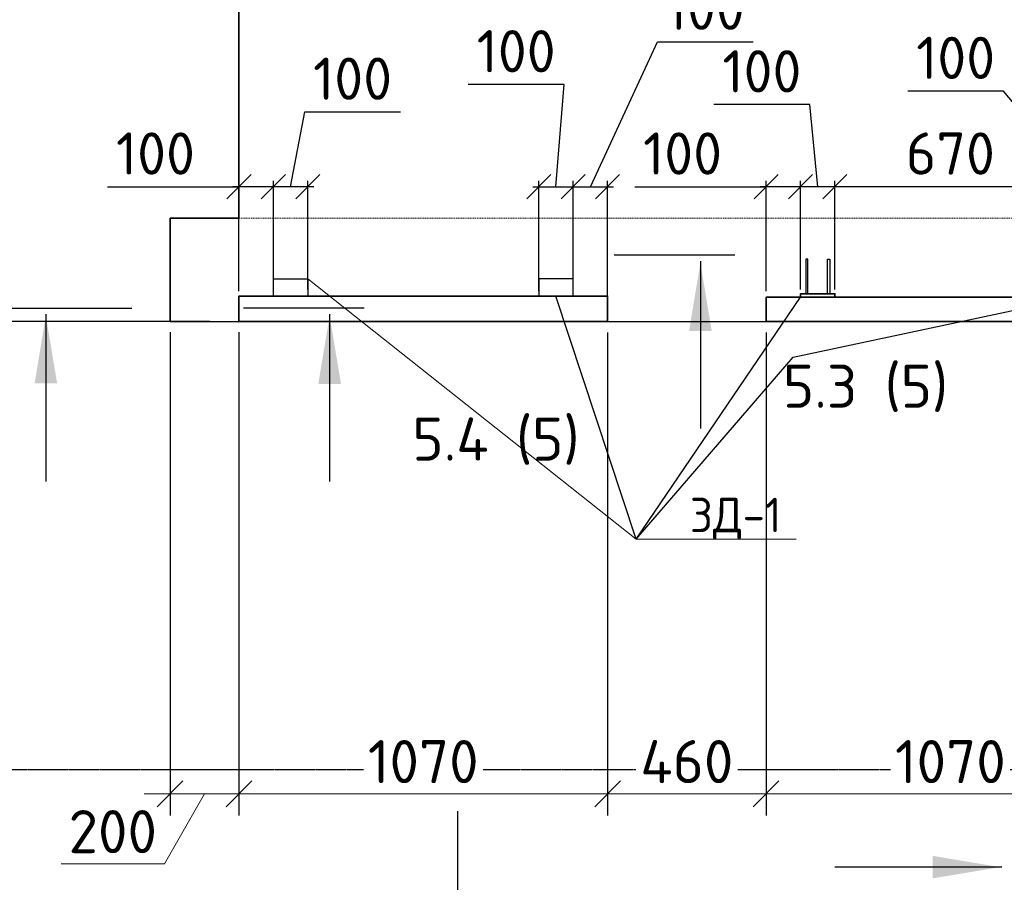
# Model space of a CAD drawing. Header units: millimetres. Extents: x 40580 to 2152466, y -328404 to 177125.
# Tile 54 of 252: x 360806 to 366522, y 152141 to 157145. Entities that reach past the tile are written whole.
import ezdxf
from ezdxf import colors
from ezdxf.entities.mleader import LeaderData, LeaderLine
from ezdxf.enums import TextEntityAlignment as Align
from ezdxf.math import Vec2, Vec3

# ---------------------------------------------------------------- set-up
doc = ezdxf.new("R2010")
doc.units = ezdxf.units.MM
for name, pattern in [('______5', [1100, 800, -100, 100, -100]), ('CENTER', [2, 1.25, -0.25, 0.25, -0.25]), ('HIDDEN', [1, 0.6, -0.4])]:
    doc.linetypes.add(name, pattern=pattern)
for name, color, linetype, lineweight in [('RAZMER', 7, 'Continuous', 9), ('ОСИ', 7, 'CENTER', 15), ('подоснова', 151, 'Continuous', 5), ('Символы 0.20', 250, 'Continuous', 20), ('Столовая Двери и окна', 7, 'Continuous', 15)]:
    doc.layers.add(name, color=color, linetype=linetype, lineweight=lineweight)
doc.layers.add('Стена_ бетон несущ.', color=7, linetype='Continuous', lineweight=70, true_color=0xb4b496)
doc.styles.add('GOST-2.304_Type-B', font='GOST_Common.ttf')
doc.styles.get("Standard").update_dxf_attribs({"font": 'isocpeur.ttf'})
doc.styles.add('ГОСТ', font='isocpeur.ttf')
doc.dimstyles.new('ГОСТ', dxfattribs={"dimscale": 0, "dimtxt": 2.5, "dimasz": 2.5, "dimexe": 1.25, "dimexo": 0.625, "dimtad": 1, "dimdec": 0, "dimtxsty": 'ГОСТ', "dimblk": 'ARCHTICK', "dimcen": 2.5, "dimdle": 1.5, "dimclrd": 256, "dimclre": 256, "dimclrt": 256, "dimadec": 0, "dimazin": 0, "dimtfac": 1, "dimtdec": 0, "dimtmove": 1, "dimatfit": 3, "dimfxl": 2, "dimtfill": 1, "dimlwd": -1, "dimarcsym": 0})
doc.dimstyles.new('Осевые', dxfattribs={"dimscale": 0.7, "dimtxt": 450, "dimasz": 400, "dimexe": 100, "dimexo": 100, "dimgap": 100, "dimtad": 1, "dimdec": 0, "dimzin": 0, "dimdsep": 46, "dimtxsty": 'Standard', "dimblk": 'OBLIQUE', "dimcen": 9, "dimdle": 100, "dimazin": 0, "dimtm": 1e-09, "dimtfac": 1, "dimtdec": 0, "dimtofl": 0, "dimtmove": 0, "dimatfit": 3, "dimfxl": 1, "dimtolj": 1, "dimtzin": 0, "dimarcsym": 0})

# ---------------------------------------------------------------- blocks, each defined once
blk = doc.blocks.new('_OBLIQUE')
at = {"color": 0, "linetype": 'ByBlock'}
blk.add_line((-0.5, -0.5), (0.5, 0.5), dxfattribs=at)
blk = doc.blocks.new('*D2042')
at = {"layer": 'Defpoints', "color": 0, "lineweight": 25, "transparency": 16777216}
for p in [(363615.6, 158994.4), (358024.3, 155394.4), (361971.1, 155394.4)]:
    blk.add_point(p, dxfattribs=at)
at = {"layer": 'RAZMER', "transparency": 16777216}
blk.add_line((358024.3, 159144.4), (358024.3, 155244.4), dxfattribs=at)
at = {"layer": 'RAZMER', "lineweight": -2, "transparency": 16777216}
for p, q in [((363553.1, 158994.4), (357899.3, 158994.4)), ((361908.6, 155394.4), (357899.3, 155394.4))]:
    blk.add_line(p, q, dxfattribs=at)
at = {"layer": 'RAZMER', "transparency": 16777216, "xscale": 150, "yscale": 150, "zscale": 150}
for p, rotation in [((358024.3, 158994.4), 90), ((358024.3, 155394.4), 270)]:
    blk.add_blockref('_OBLIQUE', p, dxfattribs=dict(at, rotation=rotation))
at = {"layer": 'RAZMER', "transparency": 16777216, "insert": (357836.8, 157194.4), "char_height": 250, "attachment_point": 5, "rotation": 90, "style": 'ГОСТ', "bg_fill": 3, "box_fill_scale": 1.1, "bg_fill_color": 256, "bg_fill_true_color": 13158600, "bg_fill_transparency": 0}
blk.add_mtext('1800', dxfattribs=at)
blk = doc.blocks.new('*D2026')
at = {"layer": 'Defpoints', "color": 0, "lineweight": 25, "transparency": 16777216}
for p in [(367278.6, 155482.6), (365138.6, 155392.8), (365138.6, 152653.6)]:
    blk.add_point(p, dxfattribs=at)
at = {"layer": 'RAZMER', "lineweight": -2, "transparency": 16777216}
for p, q in [((367278.6, 155420.1), (367278.6, 152528.6)), ((365138.6, 155330.3), (365138.6, 152528.6))]:
    blk.add_line(p, q, dxfattribs=at)
at = {"layer": 'RAZMER', "transparency": 16777216}
blk.add_line((367428.6, 152653.6), (364988.6, 152653.6), dxfattribs=at)
at = {"layer": 'RAZMER', "transparency": 16777216, "xscale": 150, "yscale": 150, "zscale": 150, "rotation": 180}
blk.add_blockref('_OBLIQUE', (365138.6, 152653.6), dxfattribs=at)
at = {"layer": 'RAZMER', "transparency": 16777216, "xscale": 150, "yscale": 150, "zscale": 150}
blk.add_blockref('_OBLIQUE', (367278.6, 152653.6), dxfattribs=at)
at = {"layer": 'RAZMER', "transparency": 16777216, "insert": (366208.6, 152841.1), "char_height": 250, "attachment_point": 5, "style": 'ГОСТ', "bg_fill": 3, "box_fill_scale": 1.1, "bg_fill_color": 256, "bg_fill_true_color": 13158600, "bg_fill_transparency": 0}
blk.add_mtext('1070', dxfattribs=at)
blk = doc.blocks.new('*D2025')
at = {"layer": 'Defpoints', "color": 0, "lineweight": 25, "transparency": 16777216}
for p in [(364218.8, 155393.5), (365138.6, 155392.8), (364218.8, 152653.6)]:
    blk.add_point(p, dxfattribs=at)
at = {"layer": 'RAZMER', "lineweight": -2, "transparency": 16777216}
for p, q in [((364218.8, 155331), (364218.8, 152528.6)), ((365138.6, 155330.3), (365138.6, 152528.6))]:
    blk.add_line(p, q, dxfattribs=at)
at = {"layer": 'RAZMER', "transparency": 16777216}
blk.add_line((365288.6, 152653.6), (364068.8, 152653.6), dxfattribs=at)
at = {"layer": 'RAZMER', "transparency": 16777216, "xscale": 150, "yscale": 150, "zscale": 150, "rotation": 180}
blk.add_blockref('_OBLIQUE', (364218.8, 152653.6), dxfattribs=at)
at = {"layer": 'RAZMER', "transparency": 16777216, "xscale": 150, "yscale": 150, "zscale": 150}
blk.add_blockref('_OBLIQUE', (365138.6, 152653.6), dxfattribs=at)
at = {"layer": 'RAZMER', "transparency": 16777216, "insert": (364678.7, 152841.1), "char_height": 250, "attachment_point": 5, "style": 'ГОСТ', "bg_fill": 3, "box_fill_scale": 1.1, "bg_fill_color": 256, "bg_fill_true_color": 13158600, "bg_fill_transparency": 0}
blk.add_mtext('460', dxfattribs=at)
blk = doc.blocks.new('*D2023')
at = {"layer": 'Defpoints', "color": 0, "lineweight": 25, "transparency": 16777216}
for p in [(362078.6, 155394.8), (364218.6, 155392.8), (362078.6, 152653.6)]:
    blk.add_point(p, dxfattribs=at)
at = {"layer": 'RAZMER', "lineweight": -2, "transparency": 16777216}
for p, q in [((362078.6, 155332.3), (362078.6, 152528.6)), ((364218.6, 155330.3), (364218.6, 152528.6))]:
    blk.add_line(p, q, dxfattribs=at)
at = {"layer": 'RAZMER', "transparency": 16777216}
blk.add_line((364368.6, 152653.6), (361928.6, 152653.6), dxfattribs=at)
at = {"layer": 'RAZMER', "transparency": 16777216, "xscale": 150, "yscale": 150, "zscale": 150, "rotation": 180}
blk.add_blockref('_OBLIQUE', (362078.6, 152653.6), dxfattribs=at)
at = {"layer": 'RAZMER', "transparency": 16777216, "xscale": 150, "yscale": 150, "zscale": 150}
blk.add_blockref('_OBLIQUE', (364218.6, 152653.6), dxfattribs=at)
at = {"layer": 'RAZMER', "transparency": 16777216, "insert": (363148.6, 152841.1), "char_height": 250, "attachment_point": 5, "style": 'ГОСТ', "bg_fill": 3, "box_fill_scale": 1.1, "bg_fill_color": 256, "bg_fill_true_color": 13158600, "bg_fill_transparency": 0}
blk.add_mtext('1070', dxfattribs=at)
blk = doc.blocks.new('*D2024')
at = {"layer": 'Defpoints', "color": 0, "lineweight": 25, "transparency": 16777216}
for p in [(361678.6, 155394.8), (362078.6, 155394.8), (361678.6, 152653.6)]:
    blk.add_point(p, dxfattribs=at)
at = {"layer": 'RAZMER', "lineweight": -2, "transparency": 16777216}
for p, q in [((361678.6, 155332.3), (361678.6, 152528.6)), ((362078.6, 155332.3), (362078.6, 152528.6))]:
    blk.add_line(p, q, dxfattribs=at)
at = {"layer": 'RAZMER', "transparency": 16777216}
for p, q in [((362228.6, 152653.6), (361528.6, 152653.6)), ((361878.6, 152653.6), (361646.2, 152247.3)), ((361646.2, 152247.3), (361046.2, 152247.3))]:
    blk.add_line(p, q, dxfattribs=at)
at = {"layer": 'RAZMER', "transparency": 16777216, "xscale": 150, "yscale": 150, "zscale": 150}
blk.add_blockref('_OBLIQUE', (362078.6, 152653.6), dxfattribs=at)
at = {"layer": 'RAZMER', "transparency": 16777216, "insert": (361346.2, 152434.8), "char_height": 250, "attachment_point": 5, "style": 'ГОСТ', "bg_fill": 3, "box_fill_scale": 1.1, "bg_fill_color": 256, "bg_fill_true_color": 13158600, "bg_fill_transparency": 0}
blk.add_mtext('200', dxfattribs=at)
at = {"layer": 'RAZMER', "transparency": 16777216, "xscale": 150, "yscale": 150, "zscale": 150, "rotation": 180}
blk.add_blockref('_OBLIQUE', (361678.6, 152653.6), dxfattribs=at)
blk = doc.blocks.new('Разрез_сечение7')
at = {"layer": 'Символы 0.20', "linetype": 'Continuous', "lineweight": 30}
blk.add_line((-7, 0), (0, 0), dxfattribs=at)
at = {"layer": 'Символы 0.20', "style": 'ГОСТ'}
blk.add_attdef('1', text='', height=3.5, dxfattribs=at).set_placement((-9.5, 7.7), align=Align.MIDDLE_CENTER)
blk.add_attdef('2', text='', height=3.5, dxfattribs=at).set_placement((77.855, 1.96), align=Align.MIDDLE_RIGHT)
blk = doc.blocks.new('Разрез_сечение11')
at = {"layer": 'Символы 0.20', "linetype": 'Continuous', "lineweight": 25}
blk.add_line((-5, 0.35), (-5, 10.05), dxfattribs=at)
blk.add_solid([(-5, 0.455), (-4.346, 4.361), (-5.654, 4.361)], dxfattribs=at)
at = {"layer": 'Символы 0.20', "style": 'ГОСТ'}
blk.add_attdef('1', text='', height=3.5, dxfattribs=at).set_placement((-9.5, 7.7), align=Align.MIDDLE_CENTER)
blk.add_attdef('2', text='', height=3.5, dxfattribs=at).set_placement((76.419, 2.119), align=Align.MIDDLE_RIGHT)
blk = doc.blocks.new('Разрез_сечение9')
at = {"layer": 'Символы 0.20', "linetype": 'Continuous', "lineweight": 30}
blk.add_line((55.287, 0), (48.287, 0), dxfattribs=at)
at = {"layer": 'Символы 0.20', "linetype": 'Continuous', "lineweight": 25}
blk.add_line((53.287, -0.35), (53.287, -10.05), dxfattribs=at)
blk.add_solid([(53.287, -0.459), (52.629, -4.394), (53.946, -4.394)], dxfattribs=at)
at = {"layer": 'Символы 0.20', "style": 'ГОСТ'}
blk.add_attdef('1', text='', height=3.5, dxfattribs=at).set_placement((-12.941, -8.276), align=Align.MIDDLE_CENTER)
blk.add_attdef('2', text='', height=3.5, dxfattribs=at).set_placement((68.566, -10.028), align=Align.MIDDLE_RIGHT)
blk = doc.blocks.new('Разрез_сечение8')
at = {"layer": 'Символы 0.20', "linetype": 'Continuous', "lineweight": 30}
for p, q in [((-7, 0), (0, 0)), ((13.474, 0), (6.474, 0))]:
    blk.add_line(p, q, dxfattribs=at)
at = {"layer": 'Символы 0.20', "linetype": 'Continuous', "lineweight": 25}
for p, q in [((-5, -0.35), (-5, -10.05)), ((11.474, -0.35), (11.474, -10.05))]:
    blk.add_line(p, q, dxfattribs=at)
for points in [[(-5, -0.455), (-4.346, -4.361), (-5.654, -4.361)], [(11.474, -0.459), (10.815, -4.394), (12.133, -4.394)]]:
    blk.add_solid(points, dxfattribs=at)
at = {"layer": 'Символы 0.20', "style": 'ГОСТ'}
blk.add_attdef('2', text='', height=3.5, dxfattribs=at).set_placement((19.378, -7.596), align=Align.MIDDLE_RIGHT)
blk.add_attdef('1', text='', height=3.5, dxfattribs=at).set_placement((-12.941, -8.276), align=Align.MIDDLE_CENTER)
blk = doc.blocks.new('ЗД1')
at = {"color": 18, "lineweight": 35, "true_color": 0x000000}
blk.add_lwpolyline([(461021, 158449), (461021, 158349), (460023, 158349), (460023, 158449)], close=True, dxfattribs=at)
at = {"layer": 'Столовая Двери и окна', "color": 18, "lineweight": 30, "true_color": 0x000000}
for points in [[(460173, 158349), (460233, 158349), (460233, 157349), (460173, 157349)], [(460871, 158349), (460811, 158349), (460811, 157349), (460871, 157349)]]:
    blk.add_lwpolyline(points, close=True, dxfattribs=at)
blk = doc.blocks.new('*D2070')
at = {"layer": 'Defpoints', "color": 0, "linetype": 'ByBlock', "lineweight": 25, "ltscale": 13, "transparency": 16777216}
for p in [(365538, 156176.3), (365538, 155545.1), (366879, 155535.6)]:
    blk.add_point(p, dxfattribs=at)
at = {"layer": 'ОСИ', "color": 0, "linetype": 'ByBlock', "lineweight": -2, "ltscale": 13, "transparency": 16777216}
for p, q in [((366914, 156176.3), (365503, 156176.3)), ((365538, 155580.1), (365538, 156211.3)), ((366879, 155570.6), (366879, 156211.3))]:
    blk.add_line(p, q, dxfattribs=at)
at = {"layer": 'ОСИ', "color": 0, "linetype": 'ByBlock', "lineweight": -2, "ltscale": 13, "transparency": 16777216, "xscale": 140, "yscale": 140, "zscale": 140, "rotation": 180}
blk.add_blockref('_OBLIQUE', (365538, 156176.3), dxfattribs=at)
at = {"layer": 'ОСИ', "color": 0, "linetype": 'ByBlock', "lineweight": -2, "ltscale": 13, "transparency": 16777216, "xscale": 140, "yscale": 140, "zscale": 140}
blk.add_blockref('_OBLIQUE', (366879, 156176.3), dxfattribs=at)
at = {"layer": 'ОСИ', "color": 0, "linetype": 'ByBlock', "ltscale": 13, "transparency": 16777216, "insert": (366208.5, 156368.8), "char_height": 245, "attachment_point": 5}
blk.add_mtext('\\A1;670', dxfattribs=at)
blk = doc.blocks.new('*D2071')
at = {"layer": 'Defpoints', "color": 0, "linetype": 'ByBlock', "lineweight": 25, "ltscale": 13, "transparency": 16777216}
for p in [(365338.5, 156176.3), (365338.5, 155545.2), (365538, 155545.1)]:
    blk.add_point(p, dxfattribs=at)
at = {"layer": 'ОСИ', "color": 0, "linetype": 'ByBlock', "lineweight": -2, "ltscale": 13, "transparency": 16777216}
for p, q in [((365392.8, 156653.3), (364836.3, 156653.3)), ((365438.3, 156176.3), (365392.8, 156653.3)), ((365573, 156176.3), (365303.5, 156176.3)), ((365338.5, 155580.2), (365338.5, 156211.3)), ((365538, 155580.1), (365538, 156211.3))]:
    blk.add_line(p, q, dxfattribs=at)
at = {"layer": 'ОСИ', "color": 0, "linetype": 'ByBlock', "lineweight": -2, "ltscale": 13, "transparency": 16777216, "xscale": 140, "yscale": 140, "zscale": 140, "rotation": 180}
blk.add_blockref('_OBLIQUE', (365338.5, 156176.3), dxfattribs=at)
at = {"layer": 'ОСИ', "color": 0, "linetype": 'ByBlock', "lineweight": -2, "ltscale": 13, "transparency": 16777216, "xscale": 140, "yscale": 140, "zscale": 140}
blk.add_blockref('_OBLIQUE', (365538, 156176.3), dxfattribs=at)
at = {"layer": 'ОСИ', "color": 0, "linetype": 'ByBlock', "ltscale": 13, "transparency": 16777216, "insert": (365114.6, 156845.8), "char_height": 245, "attachment_point": 5}
blk.add_mtext('\\A1;100', dxfattribs=at)
blk = doc.blocks.new('*D2072')
at = {"layer": 'Defpoints', "color": 0, "linetype": 'ByBlock', "lineweight": 25, "ltscale": 13, "transparency": 16777216}
for p in [(367078.5, 156176.3), (366879, 155535.6), (367078.5, 155535.2)]:
    blk.add_point(p, dxfattribs=at)
at = {"layer": 'ОСИ', "color": 0, "linetype": 'ByBlock', "lineweight": -2, "ltscale": 13, "transparency": 16777216}
for p, q in [((366517.5, 156731.3), (365961, 156731.3)), ((366978.7, 156176.3), (366517.5, 156731.3)), ((366844, 156176.3), (367113.5, 156176.3)), ((366879, 155570.6), (366879, 156211.3)), ((367078.5, 155570.2), (367078.5, 156211.3))]:
    blk.add_line(p, q, dxfattribs=at)
at = {"layer": 'ОСИ', "color": 0, "linetype": 'ByBlock', "lineweight": -2, "ltscale": 13, "transparency": 16777216, "xscale": 140, "yscale": 140, "zscale": 140, "rotation": 180}
blk.add_blockref('_OBLIQUE', (366879, 156176.3), dxfattribs=at)
at = {"layer": 'ОСИ', "color": 0, "linetype": 'ByBlock', "lineweight": -2, "ltscale": 13, "transparency": 16777216, "xscale": 140, "yscale": 140, "zscale": 140}
blk.add_blockref('_OBLIQUE', (367078.5, 156176.3), dxfattribs=at)
at = {"layer": 'ОСИ', "color": 0, "linetype": 'ByBlock', "ltscale": 13, "transparency": 16777216, "insert": (366239.2, 156923.8), "char_height": 245, "attachment_point": 5}
blk.add_mtext('\\A1;100', dxfattribs=at)
blk = doc.blocks.new('*D2074')
at = {"layer": 'Defpoints', "color": 0, "linetype": 'ByBlock', "lineweight": 25, "ltscale": 13, "transparency": 16777216}
for p in [(365138.6, 156176.3), (365138.6, 155534.8), (365338.5, 155545.2)]:
    blk.add_point(p, dxfattribs=at)
at = {"layer": 'ОСИ', "color": 0, "linetype": 'ByBlock', "lineweight": -2, "ltscale": 13, "transparency": 16777216}
for p, q in [((364375.8, 156176.3), (365138.6, 156176.3)), ((365373.5, 156176.3), (365103.6, 156176.3)), ((365138.6, 155569.8), (365138.6, 156211.3)), ((365338.5, 155580.2), (365338.5, 156211.3))]:
    blk.add_line(p, q, dxfattribs=at)
at = {"layer": 'ОСИ', "color": 0, "linetype": 'ByBlock', "lineweight": -2, "ltscale": 13, "transparency": 16777216, "xscale": 140, "yscale": 140, "zscale": 140, "rotation": 180}
blk.add_blockref('_OBLIQUE', (365138.6, 156176.3), dxfattribs=at)
at = {"layer": 'ОСИ', "color": 0, "linetype": 'ByBlock', "lineweight": -2, "ltscale": 13, "transparency": 16777216, "xscale": 140, "yscale": 140, "zscale": 140}
blk.add_blockref('_OBLIQUE', (365338.5, 156176.3), dxfattribs=at)
at = {"layer": 'ОСИ', "color": 0, "linetype": 'ByBlock', "ltscale": 13, "transparency": 16777216, "insert": (364654, 156368.8), "char_height": 245, "attachment_point": 5}
blk.add_mtext('\\A1;100', dxfattribs=at)
blk = doc.blocks.new('_None')
blk = doc.blocks.new('*D2075')
at = {"layer": 'Defpoints', "color": 0, "linetype": 'ByBlock', "lineweight": 25, "ltscale": 13, "transparency": 16777216}
for p in [(362278.5, 156176.3), (362278.5, 155545.2), (362478, 155545.1)]:
    blk.add_point(p, dxfattribs=at)
at = {"layer": 'ОСИ', "color": 0, "linetype": 'ByBlock', "lineweight": -2, "ltscale": 13, "transparency": 16777216}
for p, q in [((362378.3, 156176.3), (362460.3, 156610.5)), ((362460.3, 156610.5), (363016.8, 156610.5)), ((362513, 156176.3), (362243.5, 156176.3)), ((362278.5, 155580.2), (362278.5, 156211.3)), ((362478, 155580.1), (362478, 156211.3))]:
    blk.add_line(p, q, dxfattribs=at)
at = {"layer": 'ОСИ', "color": 0, "linetype": 'ByBlock', "lineweight": -2, "ltscale": 13, "transparency": 16777216, "xscale": 140, "yscale": 140, "zscale": 140, "rotation": 180}
blk.add_blockref('_OBLIQUE', (362278.5, 156176.3), dxfattribs=at)
at = {"layer": 'ОСИ', "color": 0, "linetype": 'ByBlock', "lineweight": -2, "ltscale": 13, "transparency": 16777216, "xscale": 140, "yscale": 140, "zscale": 140}
blk.add_blockref('_OBLIQUE', (362478, 156176.3), dxfattribs=at)
at = {"layer": 'ОСИ', "color": 0, "linetype": 'ByBlock', "ltscale": 13, "transparency": 16777216, "insert": (362738.5, 156803), "char_height": 245, "attachment_point": 5}
blk.add_mtext('\\A1;100', dxfattribs=at)
blk = doc.blocks.new('*D2076')
at = {"layer": 'Defpoints', "color": 0, "linetype": 'ByBlock', "lineweight": 25, "ltscale": 13, "transparency": 16777216}
for p in [(364018.5, 156176.3), (363819, 155535.6), (364018.5, 155535.2)]:
    blk.add_point(p, dxfattribs=at)
at = {"layer": 'ОСИ', "color": 0, "linetype": 'ByBlock', "lineweight": -2, "ltscale": 13, "transparency": 16777216}
for p, q in [((363966, 156769.9), (363409.5, 156769.9)), ((363918.7, 156176.3), (363966, 156769.9)), ((363784, 156176.3), (364053.5, 156176.3)), ((363819, 155570.6), (363819, 156211.3)), ((364018.5, 155570.2), (364018.5, 156211.3))]:
    blk.add_line(p, q, dxfattribs=at)
at = {"layer": 'ОСИ', "color": 0, "linetype": 'ByBlock', "lineweight": -2, "ltscale": 13, "transparency": 16777216, "xscale": 140, "yscale": 140, "zscale": 140, "rotation": 180}
blk.add_blockref('_OBLIQUE', (363819, 156176.3), dxfattribs=at)
at = {"layer": 'ОСИ', "color": 0, "linetype": 'ByBlock', "lineweight": -2, "ltscale": 13, "transparency": 16777216, "xscale": 140, "yscale": 140, "zscale": 140}
blk.add_blockref('_OBLIQUE', (364018.5, 156176.3), dxfattribs=at)
at = {"layer": 'ОСИ', "color": 0, "linetype": 'ByBlock', "ltscale": 13, "transparency": 16777216, "insert": (363687.8, 156962.4), "char_height": 245, "attachment_point": 5}
blk.add_mtext('\\A1;100', dxfattribs=at)
blk = doc.blocks.new('*D2077')
at = {"layer": 'Defpoints', "color": 0, "linetype": 'ByBlock', "lineweight": 25, "ltscale": 13, "transparency": 16777216}
for p in [(364218.6, 156176.3), (364018.5, 155535.2), (364218.6, 155464.3)]:
    blk.add_point(p, dxfattribs=at)
at = {"layer": 'ОСИ', "color": 0, "linetype": 'ByBlock', "lineweight": -2, "ltscale": 13, "transparency": 16777216}
for p, q in [((364118.5, 156176.3), (364507.6, 157016.7)), ((364507.6, 157016.7), (365064.1, 157016.7)), ((363983.5, 156176.3), (364253.6, 156176.3)), ((364018.5, 155570.2), (364018.5, 156211.3)), ((364218.6, 155499.3), (364218.6, 156211.3))]:
    blk.add_line(p, q, dxfattribs=at)
at = {"layer": 'ОСИ', "color": 0, "linetype": 'ByBlock', "lineweight": -2, "ltscale": 13, "transparency": 16777216, "xscale": 140, "yscale": 140, "zscale": 140, "rotation": 180}
blk.add_blockref('_OBLIQUE', (364018.5, 156176.3), dxfattribs=at)
at = {"layer": 'ОСИ', "color": 0, "linetype": 'ByBlock', "lineweight": -2, "ltscale": 13, "transparency": 16777216, "xscale": 140, "yscale": 140, "zscale": 140}
blk.add_blockref('_OBLIQUE', (364218.6, 156176.3), dxfattribs=at)
at = {"layer": 'ОСИ', "color": 0, "linetype": 'ByBlock', "ltscale": 13, "transparency": 16777216, "insert": (364785.9, 157209.2), "char_height": 245, "attachment_point": 5}
blk.add_mtext('\\A1;100', dxfattribs=at)
blk = doc.blocks.new('*D2078')
at = {"layer": 'Defpoints', "color": 0, "linetype": 'ByBlock', "lineweight": 25, "ltscale": 13, "transparency": 16777216}
for p in [(362078.6, 156176.3), (362078.6, 155534.8), (362278.5, 155545.2)]:
    blk.add_point(p, dxfattribs=at)
at = {"layer": 'ОСИ', "color": 0, "linetype": 'ByBlock', "lineweight": -2, "ltscale": 13, "transparency": 16777216}
for p, q in [((361315.8, 156176.3), (362078.6, 156176.3)), ((362313.5, 156176.3), (362043.6, 156176.3)), ((362078.6, 155569.8), (362078.6, 156211.3)), ((362278.5, 155580.2), (362278.5, 156211.3))]:
    blk.add_line(p, q, dxfattribs=at)
at = {"layer": 'ОСИ', "color": 0, "linetype": 'ByBlock', "lineweight": -2, "ltscale": 13, "transparency": 16777216, "xscale": 140, "yscale": 140, "zscale": 140, "rotation": 180}
blk.add_blockref('_OBLIQUE', (362078.6, 156176.3), dxfattribs=at)
at = {"layer": 'ОСИ', "color": 0, "linetype": 'ByBlock', "lineweight": -2, "ltscale": 13, "transparency": 16777216, "xscale": 140, "yscale": 140, "zscale": 140}
blk.add_blockref('_OBLIQUE', (362278.5, 156176.3), dxfattribs=at)
at = {"layer": 'ОСИ', "color": 0, "linetype": 'ByBlock', "ltscale": 13, "transparency": 16777216, "insert": (361594, 156368.8), "char_height": 245, "attachment_point": 5}
blk.add_mtext('\\A1;100', dxfattribs=at)

msp = doc.modelspace()

# ---------------------------------------------------------------- linework, layer by layer
at = {"layer": 'ОСИ', "color": 18, "linetype": '______5', "lineweight": 25, "ltscale": 0.02, "true_color": 0x000000, "transparency": 33554687}
msp.add_line((355002.021, 152794.433), (370007.481, 152794.433), dxfattribs=at)
at = {"layer": 'Стена_ бетон несущ.', "color": 18, "linetype": 'HIDDEN', "lineweight": 0, "ltscale": 10, "true_color": 0x000000, "transparency": 33554687}
msp.add_line((362078.619, 155994.433), (367278.619, 155994.433), dxfattribs=at)
at = {"layer": 'Столовая Двери и окна', "color": 18, "lineweight": 30, "true_color": 0x000000}
msp.add_lwpolyline([(363818.504, 155542.202), (364018.504, 155542.202), (364018.504, 155642.202), (363818.504, 155642.202)], close=True, dxfattribs=at)

# ---------------------------------------------------------------- block references
at = {"layer": 'Столовая Двери и окна', "color": 18, "lineweight": 25, "true_color": 0x000000, "xscale": 0.2, "yscale": 0.2, "zscale": 0.2, "rotation": 180}
msp.add_blockref('ЗД1', (457542.711, 187224.966), dxfattribs=at)

# ---------------------------------------------------------------- dimensions: what is measured, and where the dimension line sits
at = {"layer": 'ОСИ', "color": 18, "linetype": 'ByBlock', "ltscale": 13, "true_color": 0x000000}
for base, p1, p2, picture, middle in [((367078.501, 156176.33), (366878.987, 155535.604), (367078.501, 155535.226), '*D2072', (366447.498, 156731.348)), ((365338.506, 156176.33), (365538.02, 155545.148), (365338.506, 155545.231), '*D2071', (365322.85, 156653.284)), ((365138.619, 156176.33), (365338.506, 155545.231), (365138.619, 155534.793), '*D2074', (364654.024, 156178.955))]:
    dim = msp.add_linear_dim(base=base, p1=p1, p2=p2, angle=180, dimstyle='Осевые', override={"dimtxt": 350, "dimasz": 200, "dimexe": 50, "dimexo": 50, "dimlfac": 0.5, "dimdle": 50, "dimtmove": 1}, dxfattribs=at)
    dim.commit()
    dim.dimension.update_dxf_attribs({"geometry": picture, "text_midpoint": middle, "dimtype": 160})
dim = msp.add_linear_dim(base=(365538.02, 156176.33), p1=(366878.987, 155535.604), p2=(365538.02, 155545.148), angle=180, dimstyle='Осевые', override={"dimtxt": 350, "dimasz": 200, "dimexe": 50, "dimexo": 50, "dimlfac": 0.5, "dimdle": 50, "dimtmove": 1}, dxfattribs=at)
dim.commit()
dim.dimension.update_dxf_attribs({"geometry": '*D2070', "text_midpoint": (366208.503, 156368.83)})

# ---------------------------------------------------------------- next in the draw order: dimensions: what is measured, and where the dimension line sits
at = {"layer": 'RAZMER', "color": 18, "true_color": 0x000000}
dim = msp.add_linear_dim(base=(358024.339, 155394.433), p1=(363615.642, 158994.433), p2=(361971.054, 155394.433), angle=90, dimstyle='ГОСТ', override={"dimasz": 1.5, "dimlfac": 0.5, "dimblk1": 'OBLIQUE', "dimblk2": 'OBLIQUE', "dimsah": 1}, dxfattribs=at)
dim.commit()
dim.dimension.update_dxf_attribs({"geometry": '*D2042', "text_midpoint": (357836.839, 157194.433)})
dim = msp.add_linear_dim(base=(365138.619, 152653.553), p1=(367278.619, 155482.64), p2=(365138.619, 155392.847), dimstyle='ГОСТ', override={"dimasz": 1.5, "dimlfac": 0.5, "dimblk1": 'OBLIQUE', "dimblk2": 'OBLIQUE', "dimsah": 1}, dxfattribs=at)
dim.commit()
dim.dimension.update_dxf_attribs({"geometry": '*D2026', "text_midpoint": (366208.619, 152841.053)})

# ---------------------------------------------------------------- next in the draw order: linework, layer by layer
at = {"layer": 'Столовая Двери и окна', "color": 18, "lineweight": 30, "true_color": 0x000000}
msp.add_lwpolyline([(362478.504, 155542.202), (362278.504, 155542.202), (362278.504, 155642.202), (362478.504, 155642.202)], close=True, dxfattribs=at)

# ---------------------------------------------------------------- next in the draw order: block references
at = {"layer": 'Символы 0.20', "color": 18, "true_color": 0x000000, "xscale": 100, "yscale": 100, "zscale": 100, "rotation": 90}
msp.add_blockref('Разрез_сечение11', (366542.154, 152728.826), dxfattribs=at)

# ---------------------------------------------------------------- next in the draw order: dimensions: what is measured, and where the dimension line sits
at = {"layer": 'RAZMER', "color": 18, "true_color": 0x000000}
dim = msp.add_linear_dim(base=(364218.789, 152653.553), p1=(365138.619, 155392.847), p2=(364218.789, 155393.453), dimstyle='ГОСТ', override={"dimasz": 1.5, "dimlfac": 0.5, "dimblk1": 'OBLIQUE', "dimblk2": 'OBLIQUE', "dimsah": 1}, dxfattribs=at)
dim.commit()
dim.dimension.update_dxf_attribs({"geometry": '*D2025', "text_midpoint": (364678.704, 152841.053)})
at = {"layer": 'ОСИ', "color": 18, "linetype": 'ByBlock', "ltscale": 13, "true_color": 0x000000}
for base, p1, p2, picture, middle in [((364218.592, 156176.33), (364018.501, 155535.226), (364218.592, 155464.348), '*D2077', (364577.643, 157016.726)), ((364018.501, 156176.33), (363818.987, 155535.604), (364018.501, 155535.226), '*D2076', (363896.034, 156769.892)), ((362278.506, 156176.33), (362478.02, 155545.148), (362278.506, 155545.231), '*D2075', (362530.259, 156610.495)), ((362078.619, 156176.33), (362278.506, 155545.231), (362078.619, 155534.793), '*D2078', (361594.024, 156178.955))]:
    dim = msp.add_linear_dim(base=base, p1=p1, p2=p2, angle=180, dimstyle='Осевые', override={"dimtxt": 350, "dimasz": 200, "dimexe": 50, "dimexo": 50, "dimlfac": 0.5, "dimdle": 50, "dimtmove": 1}, dxfattribs=at)
    dim.commit()
    dim.dimension.update_dxf_attribs({"geometry": picture, "text_midpoint": middle, "dimtype": 160})

# ---------------------------------------------------------------- next in the draw order: linework, layer by layer
at = {"layer": 'Стена_ бетон несущ.', "color": 18, "linetype": 'Continuous', "lineweight": 35, "true_color": 0x000000, "transparency": 33554687}
msp.add_lwpolyline([(365138.619, 155394.433), (367278.619, 155394.433), (367278.619, 155535.103), (365138.619, 155535.103)], close=True, dxfattribs=at)
at = {"layer": 'Столовая Двери и окна', "color": 18, "lineweight": 25, "true_color": 0x000000}
msp.add_line((365296.527, 155188.024), (366932.72, 155535.136), dxfattribs=at)

# ---------------------------------------------------------------- next in the draw order: dimensions: what is measured, and where the dimension line sits
at = {"layer": 'RAZMER', "color": 18, "true_color": 0x000000}
dim = msp.add_linear_dim(base=(362078.619, 152653.553), p1=(364218.619, 155392.847), p2=(362078.619, 155394.847), dimstyle='ГОСТ', override={"dimasz": 1.5, "dimlfac": 0.5, "dimblk1": 'OBLIQUE', "dimblk2": 'OBLIQUE', "dimsah": 1}, dxfattribs=at)
dim.commit()
dim.dimension.update_dxf_attribs({"geometry": '*D2023', "text_midpoint": (363148.619, 152841.053)})

# ---------------------------------------------------------------- next in the draw order: linework, layer by layer
msp.add_lwpolyline([(362078.619, 155994.433), (361678.619, 155994.433), (361678.619, 155394.433), (362078.619, 155394.433)], dxfattribs=at)
at = {"layer": 'Стена_ бетон несущ.', "color": 18, "linetype": 'Continuous', "lineweight": 35, "true_color": 0x000000, "transparency": 33554687}
msp.add_lwpolyline([(367278.619, 159094.432), (367278.619, 158434.432), (367678.619, 158434.432), (367678.619, 157734.432), (367278.619, 157734.432), (367278.619, 155994.432), (367678.619, 155994.432), (367678.619, 155394.432), (362078.619, 155392.847), (361678.619, 155394.433), (361678.619, 155992.847), (362078.619, 155992.847), (362078.619, 157732.847), (361678.619, 157732.847), (361678.619, 158432.847), (362078.619, 158432.847), (362078.619, 159092.847), (367278.619, 159094.432)], dxfattribs=at)
at = {"layer": 'Столовая Двери и окна', "color": 18, "lineweight": 25, "true_color": 0x000000}
for q in [(363918.504, 155542.202), (365338.506, 155535.226), (365296.527, 155188.024)]:
    msp.add_line((364383.563, 154131.855), q, dxfattribs=at)

# ---------------------------------------------------------------- next in the draw order: leaders
at = {"layer": 'подоснова', "color": 18, "ltscale": 0.3, "true_color": 0x000000}
ml = msp.add_multileader_mtext('Standard', dxfattribs=at)
ml.set_content('ЗД-1', color=(0, 0, 0), style='GOST-2.304_Type-B')
ml.set_leader_properties(color=256, linetype='ByLayer', lineweight=15)
ml.set_arrow_properties(name='NONE')
ml.build(insert=Vec2(0, 0))
ml.multileader.update_dxf_attribs({"text_left_attachment_type": 6, "text_right_attachment_type": 6, "dogleg_length": 0.1, "arrow_head_size": 14.4})
ctx = ml.context
ctx.base_point, ctx.char_height, ctx.arrow_head_size, ctx.landing_gap_size, ctx.plane_origin = Vec3(364680.828, 154131.855), 200, 14.4, 16, Vec3(354434.273, 155533.972)
ctx.left_attachment, ctx.right_attachment, ctx.text_align_type = 6, 6, 1
notes = []
notes.append((ctx, [(0, (1, 1, 0), (364383.563, 154131.855), (1, 0), 297.265, [(0, [(362478.02, 155642.202)], 0, [])])]))
ctx.mtext.insert, ctx.mtext.alignment, ctx.mtext.flow_direction = Vec3(364961.828, 154371.855), 2, 5
for ctx, leaders in notes:
    for number, flags, end, landing, length, lines in leaders:
        leader = LeaderData()
        leader.index, (leader.has_last_leader_line, leader.has_dogleg_vector, leader.attachment_direction) = number, flags
        leader.last_leader_point, leader.dogleg_vector, leader.dogleg_length = Vec3(end), Vec3(landing), length
        for number, points, colour, breaks in lines:
            line = LeaderLine()
            line.index, line.vertices, line.color, line.breaks = number, Vec3.list(points), colors.encode_raw_color(colour), breaks
            leader.lines.append(line)
        ctx.leaders.append(leader)

# ---------------------------------------------------------------- next in the draw order: dimensions: what is measured, and where the dimension line sits
at = {"layer": 'RAZMER', "color": 18, "true_color": 0x000000}
dim = msp.add_linear_dim(base=(361678.619, 152653.553), p1=(362078.619, 155394.847), p2=(361678.619, 155394.847), dimstyle='ГОСТ', override={"dimasz": 1.5, "dimlfac": 0.5, "dimblk1": 'OBLIQUE', "dimblk2": 'OBLIQUE', "dimsah": 1}, dxfattribs=at)
dim.commit()
dim.dimension.update_dxf_attribs({"geometry": '*D2024', "text_midpoint": (361583.704, 152247.303), "dimtype": 160})

# ---------------------------------------------------------------- next in the draw order: linework, layer by layer
at = {"layer": 'Стена_ бетон несущ.', "color": 18, "linetype": 'Continuous', "lineweight": 35, "true_color": 0x000000, "transparency": 33554687}
msp.add_lwpolyline([(364218.619, 155394.433), (362078.619, 155394.433), (362078.619, 155542.202), (364218.619, 155542.202)], close=True, dxfattribs=at)

# ---------------------------------------------------------------- next in the draw order: block references
at = {"layer": 'Символы 0.20', "color": 18, "true_color": 0x000000, "xscale": 100, "yscale": 100, "zscale": 100, "rotation": 90}
msp.add_blockref('Разрез_сечение7', (363348.513, 152552.899), dxfattribs=at)
at = {"layer": 'Символы 0.20', "color": 18, "true_color": 0x000000}
ref = msp.add_blockref('Разрез_сечение9', (359428.605, 155778.462), dxfattribs=dict(at, xscale=100, yscale=100, zscale=100))
ref.add_attrib('2', '5.3 (5)', dxfattribs={"height": 250, "style": 'ГОСТ'}).set_placement((366195.571, 155018.865), align=Align.MIDDLE_RIGHT)
ref = msp.add_blockref('Разрез_сечение8', (361457.671, 155471.8), dxfattribs=dict(at, xscale=100, yscale=100, zscale=100))
ref.add_attrib('1', '5.4 (5)', dxfattribs={"height": 250, "style": 'ГОСТ'}).set_placement((360163.59, 154644.176), align=Align.MIDDLE_CENTER)
ref.add_attrib('2', '5.4 (5)', dxfattribs={"height": 250, "style": 'ГОСТ'}).set_placement((364056.103, 154712.202), align=Align.MIDDLE_RIGHT)

# ---------------------------------------------------------------- next in the draw order: texts
at = {"color": 18, "true_color": 0x000000, "insert": (250111.057, 153773.154), "char_height": 200, "attachment_point": 1, "style": 'ГОСТ'}
msp.add_mtext_dynamic_manual_height_columns('\\pi9510.738;{\\H1.5152x;\\P\\pi1000;Общие указания\\P\\pi200;}1.^IРабочая документация разработана в соответствии с заданием на проектирование, требованиями действующих технических регламентов, стандартов, сводов правил и других документов, содержащих установленные требования.\\P2.^IРабочая документация выполнена в соответствии со следующими нормативными и техническими документами:\\P-^IСП 20.13330.2016 "Нагрузки и Воздействия";\\P-^IСП 63.13330.2012 "Бетонные и железобетонные конструкции. Основные положения";\\P-^IСП 22.13330.2016 "Основания зданий и сооружений";\\P-^IСП 45.13330.2012 "Земляные сооружения, основания и фундаменты".\\P3.   За относительную отметку 0,000 принята отметка чистого пола первого этажа.\\P4.^IПеречень видов работ, для которых необходимо составлять акты освидетельствования скрытых работ:\\P-^Iармирование конструкций;\\P-^Iосвидетельствование опалубки перед бетонированием;\\P-^Iвыполнение сварочных работ;\\P-^Iотбор контрольных проб бетона;\\P-^Iсоответствие законченных железобетонных конструкций проекту с отображением качества работ;\\P-^Iустройство монолитных конструкций, выполняемых в зимнее время;  \\P\\pi0;        -    устройство гидроизоляции;\\P\\pi200;-^Iуплотнение грунтов и обратную засыпку.\\PЗапрещается выполнение последующих работ при отсутствии актов освидетельствования предшествующих скрытых работ во всех случаях.\\P\\pi0;        5. Проект рассчитан на производство работ в период положительных температур. В случае выполнения работ при отрицательных температурах необходимо выполнять требования СНиП часть 3 по производству работ и ППР.\\P        6. При минимальной температуре воздуха до минус 15°С допускается:\\P\\pi200;-выдерживание бетона в конструкции методом термоса, при предварительном разогреве бетонной смеси;\\P -форсированный электроразогрев бетона в конструкции с повторным уплотнением.\\PПри минимальной температуре воздуха до минус 25°С допускается:\\P -обогрев бетона в греющей опалубке с помощью низкотемпературных электронагревателей;\\P -электродный сквозной прогрев бетона;\\P -электрообогрев с помощью греющего провода.\\P      7. В процессе бетонирования обеспечить соблюдение защитных слоев и мест положения рабочей арматуры согласно проекту. Величина защитного слоя продольной рабочей арматуры у боковых граней стен монолитных участков должны быть не менее 20мм и не менее диаметра продольной рабочей арматуры конструкции, величина защитного слоя поперечной арматуры - не менее 10 мм\\P      8. Крестовые соединения стержней продольной и поперечной арматуры, соединение стержней продольной арматуры по длине выполнить вязкой отожженой проволокой диаметром 2,0-3,0 мм', width=17710.69822, gutter_width=5800, heights=[13133.416], dxfattribs=at)

doc.saveas('drawing.dxf')
